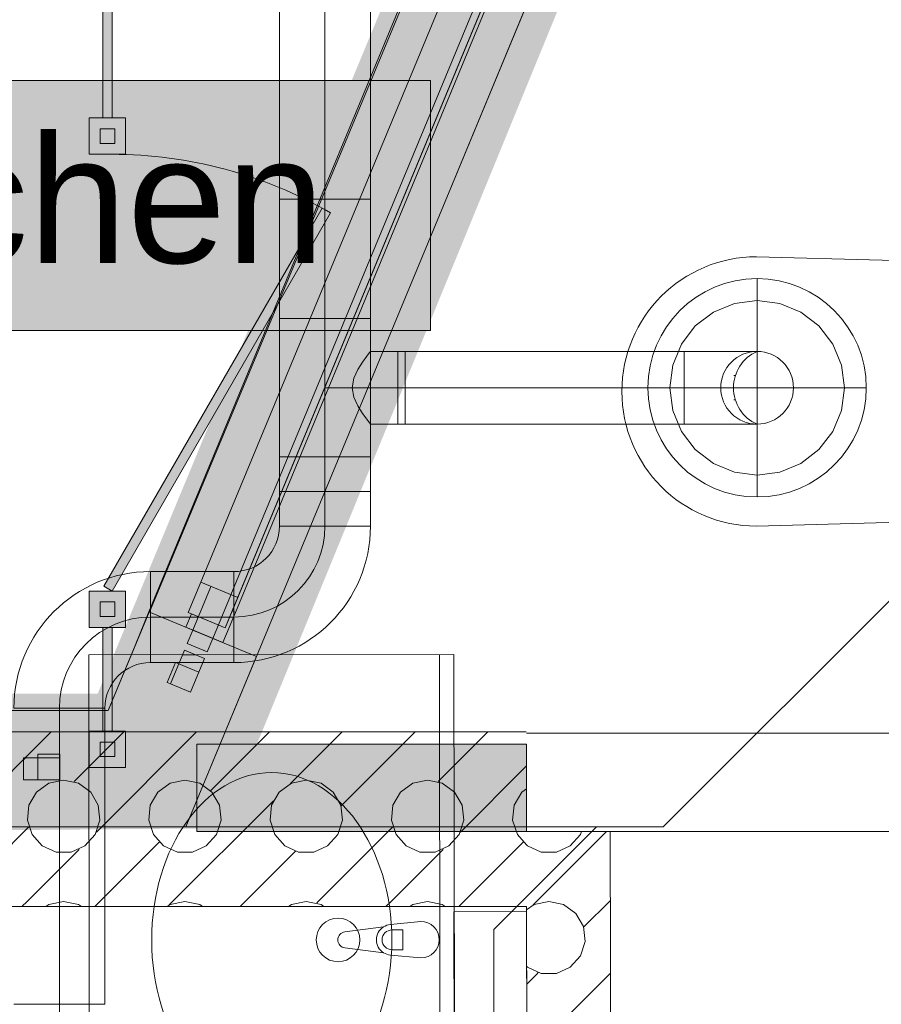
# Model space of a CAD drawing. Header units: metres. Extents: x -79 to 740, y -195 to 69.
# Tile 119 of 200: x 24.99 to 26.17, y 19.96 to 21.31. Entities that reach past the tile are written whole.
import ezdxf
from ezdxf.enums import TextEntityAlignment as Align

# ---------------------------------------------------------------- set-up
doc = ezdxf.new("R2010")
doc.units = ezdxf.units.M
doc.header["$MEASUREMENT"] = 0
doc.linetypes.add('STRICHPUNKT2', pattern=[12.7, 6.35, -3.175, 0, -3.175])
doc.linetypes.add('Wipeout_Contour', pattern=[1, 0, -1])
for name, color, linetype in [('10 Fassade', 7, 'Continuous'), ('10 Wand innen', 7, 'Continuous'), ('70 Entwässerung_Schmutzwasser', 7, 'Continuous'), ('70 Lüftung', 7, 'Continuous'), ('Abbruch_00 Linien_Kreise_Splines', 7, 'Continuous'), ('Abbruch_00 Schraffuren', 7, 'Continuous'), ('Abbruch_10 Wand außen', 7, 'Continuous'), ('Neubau_00 Schraffuren', 7, 'Continuous'), ('Neubau_10 Wand außen', 7, 'Continuous'), ('Neubau_10 Wand innen', 7, 'Continuous'), ('Neubau_50 Möblierung', 7, 'Continuous'), ('Neubau_50 Sanitäreinrichtung', 7, 'Continuous'), ('Neubau_80 Raum', 7, 'Continuous')]:
    doc.layers.add(name, color=color, linetype=linetype)
doc.styles.add('ERSTELLTER_STIL_1', font='ARIALN.TTF')
doc.styles.add('ERSTELLTER_STIL_3', font='arial.ttf')
doc.linetypes.add('Abbruch 1', pattern='A,0,[1,995_ARC_240 MEN_GR_EG_2607011.Shx,S=0.001984,R=0,X=0,Y=0],-0.25,0', length=0.25)

# ---------------------------------------------------------------- blocks, each defined once
blk = doc.blocks.new('*X189')
at = {"layer": 'Neubau_10 Wand innen', "color": 8, "linetype": 'Continuous', "lineweight": 9}
for p, q in [((25.686, 20.286), (25.6862, 20.2862)), ((25.6862, 20.255), (25.6861, 20.2549))]:
    blk.add_line(p, q, dxfattribs=at)
blk = doc.blocks.new('*X190')
at = {"layer": 'Neubau_10 Wand innen', "color": 8, "linetype": 'Continuous', "lineweight": 9}
for p, q in [((25.6951, 20.0951), (25.796, 20.196)), ((25.76, 20.1917), (25.7614, 20.196)), ((25.7461, 20.1762), (25.76, 20.1917)), ((25.686, 20.1777), (25.6873, 20.1762)), ((25.6873, 20.1762), (25.7063, 20.1678)), ((25.7271, 20.1678), (25.7461, 20.1762)), ((25.7063, 20.1678), (25.7271, 20.1678)), ((25.6963, 20.0957), (25.6862, 20.0883)), ((25.7167, 20.1), (25.6963, 20.0957)), ((25.737, 20.0957), (25.7167, 20.1)), ((25.7538, 20.0835), (25.737, 20.0957)), ((25.7645, 20.0645), (25.8012, 20.1012)), ((25.7642, 20.0655), (25.7538, 20.0835)), ((25.7664, 20.0448), (25.7642, 20.0655)), ((25.76, 20.025), (25.7664, 20.0448)), ((25.7461, 20.0095), (25.76, 20.025)), ((25.6864, 20.0105), (25.6873, 20.0095)), ((25.6873, 20.0095), (25.7063, 20.0011)), ((25.7271, 20.0011), (25.7461, 20.0095)), ((25.6865, 19.9865), (25.7, 20)), ((25.7, 20), (25.7022, 20.0022)), ((25.7063, 20.0011), (25.7271, 20.0011)), ((25.7312, 19.9312), (25.8, 20)), ((25.8, 20), (25.8014, 20.0014))]:
    blk.add_line(p, q, dxfattribs=at)
blk = doc.blocks.new('WC Mädchen_0.39b_46_1', base_point=(35.1695, -12.0819))
at = {"layer": 'Neubau_80 Raum', "linetype": 'Continuous', "lineweight": 0, "true_color": 0x272a1c}
blk.add_hatch(color=250, dxfattribs=at).paths.add_polyline_path([(23.1038, 20.8841), (25.5543, 20.8841), (25.5543, 21.2279), (23.1038, 21.2279)])
at = {"layer": 'Neubau_80 Raum', "color": 7, "linetype": 'Continuous', "lineweight": 9, "flags": 128}
blk.add_lwpolyline([(23.1038, 20.8841), (25.5543, 20.8841), (25.5543, 21.2279), (23.1038, 21.2279)], close=True, dxfattribs=at)
at = {"layer": 'Neubau_80 Raum', "color": 7, "lineweight": 9, "style": 'ERSTELLTER_STIL_3'}
blk.add_attdef('stApartmentId', text='', height=0.175, dxfattribs=at).set_placement((24.329, 21.0645), align=Align.MIDDLE_CENTER)
at = {"layer": 'Neubau_80 Raum', "color": 7, "lineweight": 9}
for tag, height, style, p in [('DUMMY_850', 0.2, 'ERSTELLTER_STIL_1', (36.3867, -10.5422)), ('ROOM_NAME', 0.2, 'ERSTELLTER_STIL_1', (34.0514, -10.6014)), ('ROOM_NUMBER', 0.175, 'ERSTELLTER_STIL_3', (34.2161, -11.1523)), ('measuredNetAreaCode', 0.175, 'ERSTELLTER_STIL_3', (34.2161, -11.6679)), ('perimeterCode', 0.175, 'ERSTELLTER_STIL_3', (34.2161, -12.0116)), ('ceilingHeightCode', 0.175, 'ERSTELLTER_STIL_3', (34.2161, -12.3554)), ('measuredAreaCode', 0.175, 'ERSTELLTER_STIL_3', (34.2161, -12.6991)), ('DUMMY_851', 0.175, 'ERSTELLTER_STIL_3', (35.4127, -12.6991)), ('DUMMY_852', 0.175, 'ERSTELLTER_STIL_3', (34.2161, -13.0429)), ('din277AreaCode', 0.175, 'ERSTELLTER_STIL_3', (35.3593, -13.0429)), ('DUMMY_853', 0.175, 'ERSTELLTER_STIL_3', (34.2161, -13.3866)), ('DUMMY_854', 0.175, 'ERSTELLTER_STIL_3', (35.0255, -13.3866))]:
    blk.add_attdef(tag, text='', height=height, dxfattribs=dict(at, style=style)).set_placement(p, align=Align.TOP_LEFT)
blk = doc.blocks.new('Wand WC 27_2')
at = {"layer": 'Neubau_50 Sanitäreinrichtung', "color": 7, "linetype": 'Continuous', "lineweight": 9}
blk.add_line((-0.1281, -0.0612), (0.1281, -0.0612), dxfattribs=at)
at = {"layer": 'Neubau_50 Sanitäreinrichtung', "color": 7, "linetype": 'Continuous', "lineweight": 9, "flags": 128}
blk.add_lwpolyline([(0.185, -0.365), (0.1757, -0.0196, 0.406228), (0.1559, 0), (-0.1559, 0, 0.406228), (-0.1757, -0.0196), (-0.185, -0.365, 1)], format="xyb", close=True, dxfattribs=at)
at = {"layer": 'Neubau_50 Sanitäreinrichtung', "color": 7, "linetype": 'Continuous', "lineweight": 9}
for centre, start, end in [((-0.1281, -0.1112), 89.9987, 178.4527), ((0.1281, -0.1112), 1.5473, 90.0013)]:
    blk.add_arc(centre, 0.05, start, end, dxfattribs=at)
blk = doc.blocks.new('Mehrfach Waschbecken 27[244]_1', base_point=(25.5882, 18.8719))
at = {"layer": 'Neubau_50 Möblierung', "color": 8, "linetype": 'Continuous', "lineweight": 18}
for p, q in [((25.0845, 20.4385), (25.5863, 20.4391)), ((25.0884, 17.3041), (25.0845, 20.4385)), ((25.5701, 17.3047), (25.5663, 20.4391)), ((25.5901, 17.3047), (25.5863, 20.4391)), ((25.516, 20.0608), (25.5012, 20.0608)), ((25.5161, 20.0336), (25.516, 20.0608)), ((25.5012, 20.0336), (25.5161, 20.0336))]:
    blk.add_line(p, q, dxfattribs=at)
at = {"layer": 'Neubau_50 Möblierung', "color": 8, "linetype": 'Continuous', "lineweight": 18, "flags": 128}
blk.add_lwpolyline([(25.541, 20.0223), (25.499, 20.0262, -0.12102), (25.4895, 20.0295), (25.4366, 20.036, -0.882566), (25.4366, 20.0582), (25.4895, 20.0649, -0.12102), (25.499, 20.0682), (25.5409, 20.0723, -1)], format="xyb", close=True, dxfattribs=at)
at = {"layer": 'Neubau_50 Möblierung', "color": 8, "linetype": 'Continuous', "lineweight": 18}
blk.add_circle((25.4271, 20.0471), 0.03, dxfattribs=at)
for centre, radius, start, end in [((25.5009, 20.0472), 0.0211, 122.8417, 237.2996), ((25.5012, 20.0472), 0.0136, 90.0707, 270.0707)]:
    blk.add_arc(centre, radius, start, end, dxfattribs=at)
blk.add_ellipse((25.336, 20.047), major_axis=(-0.0003, 0.23), ratio=0.717391, dxfattribs=at)
blk = doc.blocks.new('*X632')
at = {"layer": 'Neubau_10 Wand innen', "color": 8, "linetype": 'Continuous', "lineweight": 9}
for p, q in [((24.6149, 20.3149), (24.6328, 20.3328)), ((24.6149, 20.2149), (24.7328, 20.3328)), ((24.752, 20.252), (24.8328, 20.3328)), ((24.8618, 20.2618), (24.9328, 20.3328)), ((25, 20.3), (25.0328, 20.3328)), ((25.0645, 20.2645), (25.1328, 20.3328)), ((25.0951, 20.1951), (25.2328, 20.3328)), ((25.252, 20.252), (25.3328, 20.3328)), ((25.3618, 20.2618), (25.4328, 20.3328)), ((25.5, 20.3), (25.5328, 20.3328)), ((25.5645, 20.2645), (25.6328, 20.3328)), ((24.9312, 20.2312), (25, 20.3)), ((25.4312, 20.2312), (25.5, 20.3)), ((25.5951, 20.1951), (25.6857, 20.2857)), ((24.7167, 20.2667), (24.6963, 20.2623)), ((24.737, 20.2623), (24.7167, 20.2667)), ((24.8833, 20.2667), (24.863, 20.2623)), ((24.9037, 20.2623), (24.8833, 20.2667)), ((25.05, 20.2667), (25.0297, 20.2623)), ((25.0703, 20.2623), (25.05, 20.2667)), ((25.2167, 20.2667), (25.1963, 20.2623)), ((25.237, 20.2623), (25.2167, 20.2667)), ((25.3833, 20.2667), (25.363, 20.2623)), ((25.4037, 20.2623), (25.3833, 20.2667)), ((25.55, 20.2667), (25.5297, 20.2623)), ((25.5703, 20.2623), (25.55, 20.2667)), ((24.6795, 20.2501), (24.6691, 20.2321)), ((24.6963, 20.2623), (24.6795, 20.2501)), ((24.7538, 20.2501), (24.737, 20.2623)), ((24.7642, 20.2321), (24.7538, 20.2501)), ((24.8462, 20.2501), (24.8358, 20.2321)), ((24.863, 20.2623), (24.8462, 20.2501)), ((24.9205, 20.2501), (24.9037, 20.2623)), ((24.9309, 20.2321), (24.9205, 20.2501)), ((25.0128, 20.2501), (25.0024, 20.2321)), ((25.0297, 20.2623), (25.0128, 20.2501)), ((25.0872, 20.2501), (25.0703, 20.2623)), ((25.0976, 20.2321), (25.0872, 20.2501)), ((25.1795, 20.2501), (25.1691, 20.2321)), ((25.1963, 20.2623), (25.1795, 20.2501)), ((25.2538, 20.2501), (25.237, 20.2623)), ((25.2642, 20.2321), (25.2538, 20.2501)), ((25.3462, 20.2501), (25.3358, 20.2321)), ((25.363, 20.2623), (25.3462, 20.2501)), ((25.4205, 20.2501), (25.4037, 20.2623)), ((25.4309, 20.2321), (25.4205, 20.2501)), ((25.5128, 20.2501), (25.5024, 20.2321)), ((25.5297, 20.2623), (25.5128, 20.2501)), ((25.5872, 20.2501), (25.5703, 20.2623)), ((25.5976, 20.2321), (25.5872, 20.2501)), ((25.6795, 20.2501), (25.6691, 20.2321)), ((25.6858, 20.2547), (25.6795, 20.2501)), ((24.6951, 20.0951), (24.8382, 20.2382)), ((25.1951, 20.0951), (25.3382, 20.2382)), ((24.6691, 20.2321), (24.6669, 20.2114)), ((24.7664, 20.2114), (24.7642, 20.2321)), ((24.8358, 20.2321), (24.8336, 20.2114)), ((24.9331, 20.2114), (24.9309, 20.2321)), ((25.0024, 20.2321), (25.0003, 20.2114)), ((25.0997, 20.2114), (25.0976, 20.2321)), ((25.1691, 20.2321), (25.1669, 20.2114)), ((25.2664, 20.2114), (25.2642, 20.2321)), ((25.3358, 20.2321), (25.3336, 20.2114)), ((25.4331, 20.2114), (25.4309, 20.2321)), ((25.5024, 20.2321), (25.5003, 20.2114)), ((25.5997, 20.2114), (25.5976, 20.2321)), ((25.6691, 20.2321), (25.6669, 20.2114)), ((24.6669, 20.2114), (24.6734, 20.1917)), ((24.76, 20.1917), (24.7664, 20.2114)), ((24.8336, 20.2114), (24.84, 20.1917)), ((24.9266, 20.1917), (24.9331, 20.2114)), ((25.0003, 20.2114), (25.0067, 20.1917)), ((25.0933, 20.1917), (25.0997, 20.2114)), ((25.1669, 20.2114), (25.1734, 20.1917)), ((25.26, 20.1917), (25.2664, 20.2114)), ((25.3336, 20.2114), (25.34, 20.1917)), ((25.4266, 20.1917), (25.4331, 20.2114)), ((25.5003, 20.2114), (25.5067, 20.1917)), ((25.5933, 20.1917), (25.5997, 20.2114)), ((25.6669, 20.2114), (25.6734, 20.1917)), ((24.8978, 20.0978), (25, 20.2)), ((25, 20.2), (25.0022, 20.2022)), ((25.3978, 20.0978), (25.5, 20.2)), ((25.5, 20.2), (25.5022, 20.2022)), ((24.6734, 20.1917), (24.6873, 20.1762)), ((24.7461, 20.1762), (24.76, 20.1917)), ((24.84, 20.1917), (24.8539, 20.1762)), ((24.9127, 20.1762), (24.9266, 20.1917)), ((25.0067, 20.1917), (25.0206, 20.1762)), ((25.0794, 20.1762), (25.0933, 20.1917)), ((25.1734, 20.1917), (25.1873, 20.1762)), ((25.2461, 20.1762), (25.26, 20.1917)), ((25.34, 20.1917), (25.3539, 20.1762)), ((25.4127, 20.1762), (25.4266, 20.1917)), ((25.5067, 20.1917), (25.5206, 20.1762)), ((25.5794, 20.1762), (25.5933, 20.1917)), ((25.6734, 20.1917), (25.686, 20.1777)), ((24.6149, 20.1149), (24.6813, 20.1813)), ((24.6873, 20.1762), (24.7063, 20.1678)), ((24.7271, 20.1678), (24.7461, 20.1762)), ((24.8539, 20.1762), (24.8729, 20.1678)), ((24.8937, 20.1678), (24.9127, 20.1762)), ((25, 20.1), (25.0715, 20.1715)), ((25.0206, 20.1762), (25.0396, 20.1678)), ((25.0604, 20.1678), (25.0794, 20.1762)), ((25.0928, 20.0928), (25.1813, 20.1813)), ((25.1873, 20.1762), (25.2063, 20.1678)), ((25.2271, 20.1678), (25.2461, 20.1762)), ((25.3539, 20.1762), (25.3729, 20.1678)), ((25.3937, 20.1678), (25.4127, 20.1762)), ((25.5, 20.1), (25.5715, 20.1715)), ((25.5206, 20.1762), (25.5396, 20.1678)), ((25.5604, 20.1678), (25.5794, 20.1762)), ((25.5928, 20.0928), (25.6813, 20.1813)), ((24.7063, 20.1678), (24.7271, 20.1678)), ((24.7928, 20.0928), (24.8688, 20.1688)), ((24.8729, 20.1678), (24.8937, 20.1678)), ((25.0396, 20.1678), (25.0604, 20.1678)), ((25.2063, 20.1678), (25.2271, 20.1678)), ((25.2928, 20.0928), (25.3688, 20.1688)), ((25.3729, 20.1678), (25.3937, 20.1678)), ((25.5396, 20.1678), (25.5604, 20.1678)), ((24.6963, 20.0957), (24.6923, 20.0928)), ((24.7167, 20.1), (24.6963, 20.0957)), ((24.737, 20.0957), (24.7167, 20.1)), ((24.741, 20.0928), (24.737, 20.0957)), ((24.863, 20.0957), (24.859, 20.0928)), ((24.8833, 20.1), (24.863, 20.0957)), ((24.9037, 20.0957), (24.8833, 20.1)), ((24.9077, 20.0928), (24.9037, 20.0957)), ((24.9928, 20.0928), (25, 20.1)), ((25.0297, 20.0957), (25.0256, 20.0928)), ((25.05, 20.1), (25.0297, 20.0957)), ((25.0703, 20.0957), (25.05, 20.1)), ((25.0744, 20.0928), (25.0703, 20.0957)), ((25.1963, 20.0957), (25.1923, 20.0928)), ((25.2167, 20.1), (25.1963, 20.0957)), ((25.237, 20.0957), (25.2167, 20.1)), ((25.241, 20.0928), (25.237, 20.0957)), ((25.363, 20.0957), (25.359, 20.0928)), ((25.3833, 20.1), (25.363, 20.0957)), ((25.4037, 20.0957), (25.3833, 20.1)), ((25.4077, 20.0928), (25.4037, 20.0957)), ((25.4928, 20.0928), (25.5, 20.1)), ((25.5297, 20.0957), (25.5256, 20.0928)), ((25.55, 20.1), (25.5297, 20.0957)), ((25.5703, 20.0957), (25.55, 20.1)), ((25.5744, 20.0928), (25.5703, 20.0957))]:
    blk.add_line(p, q, dxfattribs=at)
blk = doc.blocks.new('WC-Trennwand - Nische - GSDE[274]_1', base_point=(25.1102, 20.3089))
at = {"layer": 'Neubau_50 Möblierung', "linetype": 'Continuous', "lineweight": 0, "true_color": 0xffffff}
for points in [[(25.1037, 21.1764), (25.1167, 21.1764), (25.1167, 21.5114), (25.1037, 21.5114)], [(25.0852, 21.1264), (25.1352, 21.1264), (25.1352, 21.1764), (25.0852, 21.1764)], [(25.1002, 21.1414), (25.1202, 21.1414), (25.1202, 21.1614), (25.1002, 21.1614)], [(25.1167, 20.5264), (25.4167, 21.046), (25.4054, 21.0525), (25.1054, 20.5329)], [(25.0852, 20.4764), (25.1352, 20.4764), (25.1352, 20.5264), (25.0852, 20.5264)], [(25.1002, 20.4914), (25.1202, 20.4914), (25.1202, 20.5114), (25.1002, 20.5114)], [(25.1037, 20.3339), (25.1167, 20.3339), (25.1167, 20.4764), (25.1037, 20.4764)], [(25.0852, 20.2839), (25.1352, 20.2839), (25.1352, 20.3339), (25.0852, 20.3339)], [(25.1002, 20.2989), (25.1202, 20.2989), (25.1202, 20.3189), (25.1002, 20.3189)]]:
    blk.add_hatch(color=7, dxfattribs=at).paths.add_polyline_path(points)
at = {"layer": 'Neubau_50 Möblierung', "color": 8, "linetype": 'Continuous', "lineweight": 18, "flags": 128}
for points in [[(25.1037, 21.1764), (25.1037, 21.5114), (25.1167, 21.5114), (25.1167, 21.1764)], [(25.0852, 21.1264), (25.0852, 21.1764), (25.1352, 21.1764), (25.1352, 21.1264)], [(25.1002, 21.1414), (25.1002, 21.1614), (25.1202, 21.1614), (25.1202, 21.1414)], [(25.1167, 20.5264), (25.1054, 20.5329), (25.4054, 21.0525), (25.4167, 21.046)], [(25.0852, 20.4764), (25.0852, 20.5264), (25.1352, 20.5264), (25.1352, 20.4764)], [(25.1002, 20.4914), (25.1002, 20.5114), (25.1202, 20.5114), (25.1202, 20.4914)], [(25.1037, 20.3339), (25.1037, 20.4764), (25.1167, 20.4764), (25.1167, 20.3339)], [(25.0852, 20.2839), (25.0852, 20.3339), (25.1352, 20.3339), (25.1352, 20.2839)], [(25.1002, 20.2989), (25.1002, 20.3189), (25.1202, 20.3189), (25.1202, 20.2989)]]:
    blk.add_lwpolyline(points, close=True, dxfattribs=at)
at = {"layer": 'Neubau_50 Möblierung', "color": 8, "linetype": 'Continuous', "lineweight": 18}
blk.add_arc((25.1167, 20.5264), 0.6, 60, 90, dxfattribs=at)

msp = doc.modelspace()

# ---------------------------------------------------------------- hatches: boundary and pattern name
at = {"layer": 'Abbruch_10 Wand außen', "linetype": 'Continuous', "lineweight": 0, "true_color": 0xffffff}
msp.add_hatch(color=7, dxfattribs=at).paths.add_polyline_path([(25.6859, 20.316), (25.233, 20.316), (25.233, 20.196), (25.6862, 20.196)])

# ---------------------------------------------------------------- linework, layer by layer
at = {"layer": '10 Fassade', "color": 7, "linetype": 'Continuous', "lineweight": 13}
for p, q in [((25.1482, 20.4514), (25.1112, 20.3622)), ((25.1482, 20.4514), (25.1112, 20.3622)), ((25.0147, 20.3622), (24.9647, 20.3622)), ((25.0147, 20.3622), (24.9647, 20.3622)), ((25.1112, 20.3622), (25.0147, 20.3622)), ((25.1112, 20.3622), (25.0147, 20.3622)), ((25.0147, 20.2022), (24.9647, 20.2022)), ((25.0147, 20.2022), (24.9647, 20.2022)), ((25.2181, 20.2022), (25.0147, 20.2022)), ((25.2181, 20.2022), (25.0147, 20.2022))]:
    msp.add_line(p, q, dxfattribs=at)
at = {"layer": '10 Wand innen', "color": 7, "linetype": 'Continuous', "lineweight": 9, "flags": 128}
for points in [[(26.7526, 20.331), (25.6859, 20.331)], [(25.6859, 20.196), (26.7526, 20.196)]]:
    msp.add_lwpolyline(points, dxfattribs=at)
at = {"layer": '70 Entwässerung_Schmutzwasser', "color": 34, "linetype": 'Continuous', "lineweight": 18, "true_color": 0xa85100}
for p, q in [((25.8737, 20.2022), (26.4722, 20.8006)), ((19.903, 20.2022), (25.8737, 20.2022)), ((25.7821, 20.2022), (25.6412, 20.0613)), ((25.6412, 17.3352), (25.6412, 20.0613))]:
    msp.add_line(p, q, dxfattribs=at)
at = {"layer": '70 Lüftung', "color": 253, "linetype": 'STRICHPUNKT2', "lineweight": 18, "true_color": 0xaaaaaa}
for p, q in [((26.0028, 20.9556), (26.0028, 20.6556)), ((26.1528, 20.8056), (25.8528, 20.8056))]:
    msp.add_line(p, q, dxfattribs=at)
at = {"layer": '70 Lüftung', "color": 253, "linetype": 'Continuous', "lineweight": 18, "true_color": 0xaaaaaa}
for p, q in [((25.9717, 20.9215), (25.9428, 20.9096)), ((26.0028, 20.9256), (25.9717, 20.9215)), ((26.0339, 20.9215), (26.0028, 20.9256)), ((26.0628, 20.9096), (26.0339, 20.9215)), ((25.9428, 20.9096), (25.9179, 20.8905)), ((26.0876, 20.8905), (26.0628, 20.9096)), ((25.9179, 20.8905), (25.8989, 20.8656)), ((26.1067, 20.8656), (26.0876, 20.8905)), ((25.8989, 20.8656), (25.8869, 20.8367)), ((26.1187, 20.8367), (26.1067, 20.8656)), ((25.8869, 20.8367), (25.8828, 20.8056)), ((26.1228, 20.8056), (26.1187, 20.8367)), ((25.9707, 20.8223), (25.9729, 20.8223)), ((25.8828, 20.8056), (25.8869, 20.7746)), ((26.0028, 20.8056), (26.0028, 20.8056)), ((26.1187, 20.7746), (26.1228, 20.8056)), ((25.9707, 20.789), (25.9729, 20.789)), ((25.8869, 20.7746), (25.8989, 20.7456)), ((26.1067, 20.7456), (26.1187, 20.7746)), ((25.8989, 20.7456), (25.9179, 20.7208)), ((26.0876, 20.7208), (26.1067, 20.7456)), ((25.9179, 20.7208), (25.9428, 20.7017)), ((26.0628, 20.7017), (26.0876, 20.7208)), ((25.9428, 20.7017), (25.9717, 20.6897)), ((26.0339, 20.6897), (26.0628, 20.7017)), ((25.9717, 20.6897), (26.0028, 20.6856)), ((26.0028, 20.6856), (26.0339, 20.6897))]:
    msp.add_line(p, q, dxfattribs=at)
at = {"layer": '70 Lüftung', "color": 2, "linetype": 'Continuous', "lineweight": 18}
for p, q in [((25.9028, 20.8263), (25.9028, 20.8556)), ((25.9028, 20.7556), (25.9028, 20.8556)), ((25.9028, 20.8556), (25.9287, 20.8556)), ((25.9287, 20.8556), (25.9528, 20.8556)), ((25.9528, 20.8556), (25.9735, 20.8556)), ((25.9735, 20.8556), (25.9894, 20.8556)), ((25.9894, 20.8556), (25.9994, 20.8556)), ((25.9994, 20.8556), (26.0028, 20.8556)), ((25.9028, 20.7849), (25.9028, 20.8263)), ((25.9707, 20.8223), (25.9729, 20.8223)), ((25.9028, 20.7556), (25.9028, 20.7849)), ((25.9707, 20.789), (25.9729, 20.789)), ((25.9028, 20.7556), (25.9287, 20.7556)), ((25.9287, 20.7556), (25.9528, 20.7556)), ((25.9528, 20.7556), (25.9735, 20.7556)), ((25.9735, 20.7556), (25.9894, 20.7556)), ((25.9894, 20.7556), (25.9994, 20.7556)), ((25.9994, 20.7556), (26.0028, 20.7556)), ((25.1693, 20.4281), (25.1693, 20.4647)), ((25.1068, 20.3656), (24.9818, 20.3656)), ((25.0184, 20.3656), (24.9818, 20.3656)), ((25.0702, 20.3656), (25.0184, 20.3656)), ((25.1068, 20.3656), (25.0702, 20.3656)), ((25.1068, 19.9586), (25.1068, 20.3656)), ((25.1068, 19.9586), (24.9818, 19.9586)), ((25.0184, 19.9586), (24.9818, 19.9586)), ((25.0702, 19.9586), (25.0184, 19.9586)), ((25.1068, 19.9586), (25.0702, 19.9586))]:
    msp.add_line(p, q, dxfattribs=at)
at = {"layer": '70 Lüftung', "color": 2, "linetype": 'STRICHPUNKT2', "lineweight": 18}
for p, q in [((25.9028, 20.8056), (26.0028, 20.8056)), ((25.0443, 19.8946), (25.0443, 19.9586))]:
    msp.add_line(p, q, dxfattribs=at)
at = {"layer": '70 Lüftung', "color": 253, "linetype": 'Continuous', "lineweight": 18, "true_color": 0xaaaaaa}
for radius in [0.15, 0.05]:
    msp.add_circle((26.0028, 20.8056), radius, dxfattribs=at)
at = {"layer": '70 Lüftung', "color": 2, "linetype": 'Continuous', "lineweight": 18}
msp.add_circle((26.0028, 20.8056), 0.05, dxfattribs=at)
at = {"layer": '70 Lüftung', "color": 253, "linetype": 'Continuous', "lineweight": 18, "true_color": 0xaaaaaa}
msp.add_arc((26.025, 20.8056), 0.0547, 113.9523, 246.0477, dxfattribs=at)
at = {"layer": '70 Lüftung', "color": 2, "linetype": 'Continuous', "lineweight": 18}
for centre, radius, start, end in [((26.025, 20.8056), 0.0547, 113.9523, 246.0477), ((25.1693, 20.3656), 0.0625, 90, 180)]:
    msp.add_arc(centre, radius, start, end, dxfattribs=at)
at = {"layer": 'Abbruch_10 Wand außen', "color": 40, "linetype": 'Abbruch 1', "lineweight": 9, "true_color": 0xe6c200, "flags": 128}
for points in [[(25.6862, 20.316), (25.233, 20.316)], [(25.233, 20.316), (25.233, 20.196)], [(25.233, 20.196), (25.6862, 20.196)]]:
    msp.add_lwpolyline(points, dxfattribs=at)
at = {"layer": 'Neubau_00 Schraffuren', "color": 7, "linetype": 'Continuous', "lineweight": 9, "flags": 128}
msp.add_lwpolyline([(25.5862, 20.0858), (25.6862, 20.0861), (25.6939, 16.9497), (25.5939, 16.9494)], close=True, dxfattribs=at)
at = {"layer": 'Neubau_10 Wand außen', "color": 7, "linetype": 'Continuous', "lineweight": 9}
msp.add_line((25.6859, 20.316), (25.6862, 20.196), dxfattribs=at)
msp.add_line((25.6859, 20.316), (25.6862, 20.196), dxfattribs=at)
at = {"layer": 'Neubau_10 Wand innen', "color": 7, "linetype": 'Continuous', "lineweight": 9, "flags": 128}
for points in [[(25.6856, 20.3328), (24.6149, 20.3328)], [(25.8009, 20.196), (25.6859, 20.196)], [(25.809, 16.9419), (25.8009, 20.196)], [(24.6149, 20.0928), (25.6862, 20.0928)], [(25.6862, 20.0928), (25.694, 16.9419)]]:
    msp.add_lwpolyline(points, dxfattribs=at)

# ---------------------------------------------------------------- block references
at = {"layer": 'Neubau_10 Wand innen', "color": 7, "lineweight": 9}
for name in ['*X189', '*X190']:
    msp.add_blockref(name, (0, 0), dxfattribs=at)

# ---------------------------------------------------------------- wipeouts: each hides what was drawn before it
at = {"color": 254, "linetype": 'Wipeout_Contour', "lineweight": 0, "ltscale": 132.323908}
msp.add_wipeout([(25.1673, 20.4976), (25.2274, 20.4727), (25.7478, 21.7292), (25.6878, 21.7541)], dxfattribs=at).dxf.layer = '10 Fassade'
at = {"color": 254, "linetype": 'Wipeout_Contour', "lineweight": 0, "ltscale": 129.804045}
msp.add_wipeout([(25.1967, 20.3988), (25.2245, 20.3873), (25.2436, 20.4335), (25.2159, 20.445)], dxfattribs=at).dxf.layer = '10 Fassade'
at = {"color": 254, "linetype": 'Wipeout_Contour', "lineweight": 0, "ltscale": 128.84614}
msp.add_wipeout([(24.9947, 20.2972), (24.9947, 20.2672), (25.0447, 20.2672), (25.0447, 20.2972)], dxfattribs=at).dxf.layer = '10 Fassade'

# ---------------------------------------------------------------- next in the draw order: hatches: boundary and pattern name
at = {"layer": '10 Fassade', "linetype": 'Continuous', "lineweight": 0, "true_color": 0x000000}
for points in [[(25.1921, 20.4007), (25.1967, 20.3988), (25.2082, 20.4265), (25.2036, 20.4284)], [(25.0447, 20.3022), (25.0147, 20.3022), (25.0147, 20.2972), (25.0447, 20.2972)]]:
    msp.add_hatch(color=18, dxfattribs=at).paths.add_polyline_path(points)

# ---------------------------------------------------------------- next in the draw order: linework, layer by layer
at = {"layer": '10 Fassade', "color": 7, "linetype": 'Continuous', "lineweight": 13}
for p, q in [((25.1673, 20.4976), (25.1482, 20.4514)), ((25.2036, 20.4284), (25.1921, 20.4007)), ((25.2082, 20.4265), (25.1967, 20.3988)), ((25.2036, 20.4284), (25.2082, 20.4265)), ((25.2436, 20.4335), (25.2359, 20.4151)), ((25.2359, 20.4151), (25.2245, 20.3873)), ((25.1921, 20.4007), (25.1967, 20.3988)), ((25.1967, 20.3988), (25.2245, 20.3873)), ((25.296, 20.3902), (25.2181, 20.2022)), ((24.9947, 20.2972), (24.9947, 20.2672)), ((25.0147, 20.2972), (24.9947, 20.2972)), ((25.0147, 20.3022), (25.0147, 20.2972)), ((25.0447, 20.3022), (25.0147, 20.3022)), ((25.0447, 20.2972), (25.0147, 20.2972)), ((25.0447, 20.3022), (25.0447, 20.2972)), ((25.0447, 20.2972), (25.0447, 20.2672)), ((25.0147, 20.2672), (24.9947, 20.2672)), ((25.0447, 20.2672), (25.0147, 20.2672))]:
    msp.add_line(p, q, dxfattribs=at)
at = {"layer": '10 Fassade', "color": 7, "linetype": 'Continuous', "lineweight": 9, "flags": 128}
for points in [[(25.2359, 20.4151), (25.2082, 20.4265)], [(25.0147, 20.2972), (25.0147, 20.2672)]]:
    msp.add_lwpolyline(points, dxfattribs=at)
msp.add_lwpolyline([(25.0447, 20.2672), (25.0447, 20.2972), (24.9947, 20.2972), (24.9947, 20.2672)], close=True, dxfattribs=at)

# ---------------------------------------------------------------- next in the draw order: wipeouts: each hides what was drawn before it
at = {"color": 254, "linetype": 'Wipeout_Contour', "lineweight": 0, "ltscale": 132.41605}
msp.add_wipeout([(25.7478, 21.7292), (25.2274, 20.4727), (25.2551, 20.4612), (25.7755, 21.7177)], dxfattribs=at).dxf.layer = '10 Fassade'

# ---------------------------------------------------------------- next in the draw order: wipeouts: each hides what was drawn before it
at = {"color": 254, "linetype": 'Wipeout_Contour', "lineweight": 0, "ltscale": 132.501747}
msp.add_wipeout([(25.7755, 21.7177), (25.2551, 20.4612), (25.3151, 20.4364), (25.8356, 21.6928)], dxfattribs=at).dxf.layer = '10 Fassade'
at = {"color": 254, "linetype": 'Wipeout_Contour', "lineweight": 0, "ltscale": 128.84614}
msp.add_wipeout([(24.9947, 20.2972), (24.9947, 20.2672), (25.0447, 20.2672), (25.0447, 20.2972)], dxfattribs=at).dxf.layer = '10 Fassade'

# ---------------------------------------------------------------- next in the draw order: hatches: boundary and pattern name
at = {"layer": '10 Fassade', "linetype": 'Continuous', "lineweight": 0, "true_color": 0x000000}
msp.add_hatch(color=18, dxfattribs=at).paths.add_polyline_path([(25.0447, 20.3022), (25.0147, 20.3022), (25.0147, 20.2972), (25.0447, 20.2972)])

# ---------------------------------------------------------------- next in the draw order: linework, layer by layer
at = {"layer": '10 Fassade', "color": 7, "linetype": 'Continuous', "lineweight": 13}
for p, q in [((25.3151, 20.4364), (25.296, 20.3902)), ((24.9947, 20.2972), (24.9947, 20.2672)), ((25.0147, 20.2972), (24.9947, 20.2972)), ((25.0147, 20.3022), (25.0147, 20.2972)), ((25.0447, 20.3022), (25.0147, 20.3022)), ((25.0447, 20.2972), (25.0147, 20.2972)), ((25.0447, 20.3022), (25.0447, 20.2972)), ((25.0447, 20.2972), (25.0447, 20.2672)), ((25.0147, 20.2672), (24.9947, 20.2672)), ((25.0447, 20.2672), (25.0147, 20.2672))]:
    msp.add_line(p, q, dxfattribs=at)
at = {"layer": '10 Fassade', "color": 7, "linetype": 'Continuous', "lineweight": 9, "flags": 128}
for points in [[(25.1673, 20.4976), (25.6878, 21.7541), (25.7413, 21.8834)], [(25.3151, 20.4364), (25.8356, 21.6928), (25.8891, 21.8222)]]:
    msp.add_lwpolyline(points, dxfattribs=at)
at = {"layer": '10 Fassade', "color": 7, "linetype": 'Continuous', "lineweight": 13, "flags": 128}
msp.add_lwpolyline([(25.0447, 20.2672), (25.0447, 20.2972), (24.9947, 20.2972), (24.9947, 20.2672)], close=True, dxfattribs=at)
msp.add_lwpolyline([(25.0147, 20.2972), (25.0147, 20.2672)], dxfattribs=at)
at = {"layer": '70 Lüftung', "color": 2, "linetype": 'STRICHPUNKT2', "lineweight": 18}
msp.add_line((25.0443, 19.9586), (25.0443, 20.3656), dxfattribs=at)

# ---------------------------------------------------------------- next in the draw order: block references
at = {"layer": 'Neubau_10 Wand innen', "color": 7, "lineweight": 9}
msp.add_blockref('*X632', (0, 0), dxfattribs=at)

# ---------------------------------------------------------------- next in the draw order: wipeouts: each hides what was drawn before it
at = {"color": 254, "linetype": 'Wipeout_Contour', "lineweight": 0, "ltscale": 129.952047}
msp.add_wipeout([(25.2197, 20.4542), (25.2419, 20.4451), (25.2495, 20.4635), (25.2274, 20.4727)], dxfattribs=at).dxf.layer = '10 Fassade'

# ---------------------------------------------------------------- next in the draw order: linework, layer by layer
at = {"layer": '10 Fassade', "color": 7, "linetype": 'Continuous', "lineweight": 13}
for p, q in [((25.1673, 20.4976), (25.2274, 20.4727)), ((25.2274, 20.4727), (25.2197, 20.4542)), ((25.2159, 20.445), (25.2082, 20.4265))]:
    msp.add_line(p, q, dxfattribs=at)
at = {"layer": '10 Fassade', "color": 7, "linetype": 'Continuous', "lineweight": 9, "flags": 128}
msp.add_lwpolyline([(25.8014, 21.8585), (25.7478, 21.7292), (25.2274, 20.4727)], dxfattribs=at)

# ---------------------------------------------------------------- next in the draw order: wipeouts: each hides what was drawn before it
at = {"color": 254, "linetype": 'Wipeout_Contour', "lineweight": 0, "ltscale": 129.990779}
msp.add_wipeout([(25.2419, 20.4451), (25.2474, 20.4428), (25.2551, 20.4612), (25.2495, 20.4635)], dxfattribs=at).dxf.layer = '10 Fassade'

# ---------------------------------------------------------------- next in the draw order: linework, layer by layer
at = {"layer": '10 Fassade', "color": 7, "linetype": 'Continuous', "lineweight": 13}
for p, q in [((25.2197, 20.4542), (25.2474, 20.4428)), ((25.2551, 20.4612), (25.2474, 20.4428)), ((25.2551, 20.4612), (25.3151, 20.4364)), ((25.2159, 20.445), (25.2436, 20.4335))]:
    msp.add_line(p, q, dxfattribs=at)
at = {"layer": '10 Fassade', "color": 7, "linetype": 'Continuous', "lineweight": 9, "flags": 128}
for points in [[(25.8291, 21.8471), (25.7755, 21.7177), (25.2551, 20.4612)], [(25.2551, 20.4612), (25.2274, 20.4727)]]:
    msp.add_lwpolyline(points, dxfattribs=at)
msp.add_lwpolyline([(25.2436, 20.4335), (25.2159, 20.445), (25.1967, 20.3988), (25.2245, 20.3873)], close=True, dxfattribs=at)

# ---------------------------------------------------------------- next in the draw order: wipeouts: each hides what was drawn before it
at = {"color": 254, "linetype": 'Wipeout_Contour', "lineweight": 0, "ltscale": 132.656505}
msp.add_wipeout([(25.8135, 21.7832), (25.7626, 21.8042), (25.2384, 20.5385), (25.2892, 20.5175)], dxfattribs=at).dxf.layer = '10 Fassade'
at = {"color": 254, "linetype": 'Wipeout_Contour', "lineweight": 0, "ltscale": 129.804045}
msp.add_wipeout([(25.1967, 20.3988), (25.2245, 20.3873), (25.2436, 20.4335), (25.2159, 20.445)], dxfattribs=at).dxf.layer = '10 Fassade'

# ---------------------------------------------------------------- next in the draw order: hatches: boundary and pattern name
at = {"layer": '10 Fassade', "linetype": 'Continuous', "lineweight": 0, "true_color": 0x000000}
msp.add_hatch(color=18, dxfattribs=at).paths.add_polyline_path([(25.1921, 20.4007), (25.1967, 20.3988), (25.2082, 20.4265), (25.2036, 20.4284)])

# ---------------------------------------------------------------- next in the draw order: linework, layer by layer
at = {"layer": '10 Fassade', "color": 7, "linetype": 'Continuous', "lineweight": 13}
for p, q in [((25.2036, 20.4284), (25.1921, 20.4007)), ((25.2082, 20.4265), (25.1967, 20.3988)), ((25.2036, 20.4284), (25.2082, 20.4265)), ((25.2436, 20.4335), (25.2359, 20.4151)), ((25.2359, 20.4151), (25.2245, 20.3873)), ((25.1921, 20.4007), (25.1967, 20.3988)), ((25.1967, 20.3988), (25.2245, 20.3873)), ((25.296, 20.3902), (25.2181, 20.2022))]:
    msp.add_line(p, q, dxfattribs=at)
at = {"layer": '10 Fassade', "color": 7, "linetype": 'Continuous', "lineweight": 13, "flags": 128}
msp.add_lwpolyline([(25.2359, 20.4151), (25.2082, 20.4265)], dxfattribs=at)
at = {"layer": '70 Lüftung', "color": 2, "linetype": 'Continuous', "lineweight": 18}
msp.add_line((25.1693, 20.4281), (25.2841, 20.4281), dxfattribs=at)

# ---------------------------------------------------------------- next in the draw order: wipeouts: each hides what was drawn before it
at = {"color": 254, "linetype": 'Wipeout_Contour', "lineweight": 0, "ltscale": 132.718008}
msp.add_wipeout([(25.2861, 20.4971), (25.8257, 21.7998), (25.8211, 21.8017), (25.2815, 20.499)], dxfattribs=at).dxf.layer = '10 Fassade'

# ---------------------------------------------------------------- next in the draw order: linework, layer by layer
at = {"layer": '10 Fassade', "color": 7, "linetype": 'Continuous', "lineweight": 13}
for p, q in [((25.7626, 21.8042), (25.2384, 20.5385)), ((25.8042, 21.787), (25.2799, 20.5213)), ((25.2892, 20.5175), (25.8135, 21.7832))]:
    msp.add_line(p, q, dxfattribs=at)
at = {"layer": '10 Fassade', "color": 7, "linetype": 'Continuous', "lineweight": 13, "flags": 128}
for points in [[(25.2861, 20.4971), (25.8257, 21.7998), (25.8211, 21.8017), (25.2815, 20.499)], [(25.272, 20.4759), (25.2892, 20.5175), (25.2384, 20.5385), (25.2211, 20.4969)], [(25.2689, 20.4555), (25.2861, 20.4971), (25.2815, 20.499), (25.272, 20.4759), (25.2258, 20.495), (25.2181, 20.4766)]]:
    msp.add_lwpolyline(points, close=True, dxfattribs=at)

# ---------------------------------------------------------------- next in the draw order: wipeouts: each hides what was drawn before it
at = {"color": 254, "linetype": 'Wipeout_Contour', "lineweight": 0, "ltscale": 132.323908}
msp.add_wipeout([(25.2274, 20.4727), (25.7478, 21.7292), (25.6878, 21.7541), (25.1673, 20.4976)], dxfattribs=at).dxf.layer = '10 Fassade'

# ---------------------------------------------------------------- next in the draw order: linework, layer by layer
at = {"layer": '10 Fassade', "color": 7, "linetype": 'Continuous', "lineweight": 13}
msp.add_line((25.1673, 20.4976), (25.1482, 20.4514), dxfattribs=at)
at = {"layer": '70 Lüftung', "color": 2, "linetype": 'Continuous', "lineweight": 18}
for p, q in [((25.1693, 20.5165), (25.1693, 20.5531)), ((25.1693, 20.4281), (25.1693, 20.5531)), ((25.1693, 20.4647), (25.1693, 20.5165))]:
    msp.add_line(p, q, dxfattribs=at)
msp.add_arc((25.1693, 20.3656), 0.1875, 90, 180, dxfattribs=at)
at = {"layer": '70 Lüftung', "color": 2, "linetype": 'STRICHPUNKT2', "lineweight": 18}
msp.add_arc((25.1693, 20.3656), 0.125, 90, 180, dxfattribs=at)

# ---------------------------------------------------------------- next in the draw order: wipeouts: each hides what was drawn before it
at = {"color": 254, "linetype": 'Wipeout_Contour', "lineweight": 0, "ltscale": 132.41605}
msp.add_wipeout([(25.2274, 20.4727), (25.2551, 20.4612), (25.7755, 21.7177), (25.7478, 21.7292)], dxfattribs=at).dxf.layer = '10 Fassade'

# ---------------------------------------------------------------- next in the draw order: wipeouts: each hides what was drawn before it
at = {"color": 254, "linetype": 'Wipeout_Contour', "lineweight": 0, "ltscale": 132.501747}
msp.add_wipeout([(25.7755, 21.7177), (25.2551, 20.4612), (25.3151, 20.4364), (25.8356, 21.6928)], dxfattribs=at).dxf.layer = '10 Fassade'

# ---------------------------------------------------------------- next in the draw order: linework, layer by layer
at = {"layer": '10 Fassade', "color": 7, "linetype": 'Continuous', "lineweight": 13}
msp.add_line((25.3151, 20.4364), (25.296, 20.3902), dxfattribs=at)
at = {"layer": '10 Fassade', "color": 7, "linetype": 'Continuous', "lineweight": 13, "flags": 128}
for points in [[(25.1673, 20.4976), (25.6878, 21.7541), (25.7413, 21.8834)], [(25.3151, 20.4364), (25.8356, 21.6928), (25.8891, 21.8222)]]:
    msp.add_lwpolyline(points, dxfattribs=at)
at = {"layer": '70 Lüftung', "color": 2, "linetype": 'Continuous', "lineweight": 18}
msp.add_line((25.2841, 20.4281), (25.2841, 20.4647), dxfattribs=at)

# ---------------------------------------------------------------- next in the draw order: wipeouts: each hides what was drawn before it
at = {"color": 254, "linetype": 'Wipeout_Contour', "lineweight": 0, "ltscale": 129.952045}
msp.add_wipeout([(25.2197, 20.4542), (25.2419, 20.4451), (25.2495, 20.4635), (25.2274, 20.4727)], dxfattribs=at).dxf.layer = '10 Fassade'

# ---------------------------------------------------------------- next in the draw order: linework, layer by layer
at = {"layer": '10 Fassade', "color": 7, "linetype": 'Continuous', "lineweight": 13}
for p, q in [((25.1673, 20.4976), (25.2274, 20.4727)), ((25.2274, 20.4727), (25.2197, 20.4542)), ((25.2159, 20.445), (25.2082, 20.4265))]:
    msp.add_line(p, q, dxfattribs=at)
at = {"layer": '10 Fassade', "color": 7, "linetype": 'Continuous', "lineweight": 13, "flags": 128}
msp.add_lwpolyline([(25.8014, 21.8585), (25.7478, 21.7292), (25.2274, 20.4727)], dxfattribs=at)

# ---------------------------------------------------------------- next in the draw order: wipeouts: each hides what was drawn before it
at = {"color": 254, "linetype": 'Wipeout_Contour', "lineweight": 0, "ltscale": 129.990776}
msp.add_wipeout([(25.2419, 20.4451), (25.2474, 20.4428), (25.2551, 20.4612), (25.2495, 20.4635)], dxfattribs=at).dxf.layer = '10 Fassade'

# ---------------------------------------------------------------- next in the draw order: linework, layer by layer
at = {"layer": '10 Fassade', "color": 7, "linetype": 'Continuous', "lineweight": 13}
for p, q in [((25.2197, 20.4542), (25.2474, 20.4428)), ((25.2551, 20.4612), (25.2474, 20.4428)), ((25.2551, 20.4612), (25.3151, 20.4364)), ((25.2159, 20.445), (25.2436, 20.4335))]:
    msp.add_line(p, q, dxfattribs=at)
at = {"layer": '10 Fassade', "color": 7, "linetype": 'Continuous', "lineweight": 13, "flags": 128}
for points in [[(25.8291, 21.8471), (25.7755, 21.7177), (25.2551, 20.4612)], [(25.2551, 20.4612), (25.2274, 20.4727)]]:
    msp.add_lwpolyline(points, dxfattribs=at)
msp.add_lwpolyline([(25.2436, 20.4335), (25.2159, 20.445), (25.1967, 20.3988), (25.2245, 20.3873)], close=True, dxfattribs=at)

# ---------------------------------------------------------------- next in the draw order: block references
at = {"layer": 'Neubau_50 Möblierung', "color": 8, "linetype": 'Continuous', "lineweight": 18}
msp.add_blockref('Mehrfach Waschbecken 27[244]_1', (25.5882, 18.8719), dxfattribs=at)

# ---------------------------------------------------------------- next in the draw order: wipeouts: each hides what was drawn before it
at = {"color": 254, "linetype": 'Wipeout_Contour', "lineweight": 0, "ltscale": 132.656505}
msp.add_wipeout([(25.8135, 21.7832), (25.7626, 21.8042), (25.2384, 20.5385), (25.2892, 20.5175)], dxfattribs=at).dxf.layer = '10 Fassade'

# ---------------------------------------------------------------- next in the draw order: wipeouts: each hides what was drawn before it
at = {"color": 254, "linetype": 'Wipeout_Contour', "lineweight": 0, "ltscale": 132.718008}
msp.add_wipeout([(25.2861, 20.4971), (25.8257, 21.7998), (25.8211, 21.8017), (25.2815, 20.499)], dxfattribs=at).dxf.layer = '10 Fassade'

# ---------------------------------------------------------------- next in the draw order: hatches: boundary and pattern name
at = {"layer": 'Abbruch_00 Schraffuren', "linetype": 'Continuous', "lineweight": 0, "true_color": 0xffffff}
msp.add_hatch(color=7, dxfattribs=at).paths.add_polyline_path([(20.676, 20.162), (25.2682, 20.2004), (26.9246, 24.2409), (26.7822, 24.454), (25.0968, 20.3852), (20.676, 20.3852)])

# ---------------------------------------------------------------- next in the draw order: linework, layer by layer
at = {"layer": '10 Fassade', "color": 7, "linetype": 'Continuous', "lineweight": 13}
for p, q in [((25.7626, 21.8042), (25.2384, 20.5385)), ((25.8042, 21.787), (25.2799, 20.5213)), ((25.2892, 20.5175), (25.8135, 21.7832))]:
    msp.add_line(p, q, dxfattribs=at)
at = {"layer": '10 Fassade', "color": 7, "linetype": 'Continuous', "lineweight": 13, "flags": 128}
for points in [[(25.2861, 20.4971), (25.8257, 21.7998), (25.8211, 21.8017), (25.2815, 20.499)], [(25.272, 20.4759), (25.2892, 20.5175), (25.2384, 20.5385), (25.2211, 20.4969)], [(25.2689, 20.4555), (25.2861, 20.4971), (25.2815, 20.499), (25.272, 20.4759), (25.2258, 20.495), (25.2181, 20.4766)]]:
    msp.add_lwpolyline(points, close=True, dxfattribs=at)
at = {"layer": '70 Lüftung', "color": 2, "linetype": 'Continuous', "lineweight": 18}
for p, q in [((25.3466, 21.7896), (25.3466, 21.0646)), ((25.4716, 21.0646), (25.4716, 21.7896)), ((25.3466, 21.0646), (25.3832, 21.0646)), ((25.3466, 21.0646), (25.3466, 20.9006)), ((25.3832, 21.0646), (25.3466, 21.0646)), ((25.3832, 21.0646), (25.435, 21.0646)), ((25.435, 21.0646), (25.3832, 21.0646)), ((25.435, 21.0646), (25.4716, 21.0646)), ((25.4716, 21.0646), (25.435, 21.0646)), ((25.4716, 20.9006), (25.4716, 21.0646)), ((25.3466, 20.9006), (25.3466, 20.7106)), ((25.3466, 20.9006), (25.3832, 20.9006)), ((25.3832, 20.9006), (25.3466, 20.9006)), ((25.3832, 20.9006), (25.435, 20.9006)), ((25.435, 20.9006), (25.3832, 20.9006)), ((25.435, 20.9006), (25.4716, 20.9006)), ((25.4716, 20.9006), (25.435, 20.9006)), ((25.4716, 20.7106), (25.4716, 20.9006)), ((25.4664, 20.8489), (25.4606, 20.841)), ((25.4702, 20.8539), (25.4664, 20.8489)), ((25.4716, 20.8556), (25.4702, 20.8539)), ((25.4716, 20.8556), (25.5191, 20.8556)), ((25.9028, 20.8556), (25.5091, 20.8556)), ((25.5091, 20.8263), (25.5091, 20.8556)), ((25.5191, 20.8556), (25.5191, 20.8539)), ((25.5191, 20.8539), (25.5191, 20.8489)), ((25.5191, 20.8489), (25.5191, 20.841)), ((25.4606, 20.841), (25.4542, 20.8306)), ((25.5191, 20.841), (25.5191, 20.8306)), ((25.4488, 20.8186), (25.4466, 20.8056)), ((25.4542, 20.8306), (25.4488, 20.8186)), ((25.5091, 20.7849), (25.5091, 20.8263)), ((25.5191, 20.8306), (25.5191, 20.8186)), ((25.5191, 20.8186), (25.5191, 20.8056)), ((25.4466, 20.8056), (25.4488, 20.7927)), ((25.5191, 20.8056), (25.5191, 20.7927)), ((25.4488, 20.7927), (25.4542, 20.7806)), ((25.5191, 20.7927), (25.5191, 20.7806)), ((25.4542, 20.7806), (25.4606, 20.7703)), ((25.5091, 20.7556), (25.5091, 20.7849)), ((25.5191, 20.7806), (25.5191, 20.7703)), ((25.4606, 20.7703), (25.4664, 20.7623)), ((25.5191, 20.7703), (25.5191, 20.7623)), ((25.4664, 20.7623), (25.4702, 20.7573)), ((25.4702, 20.7573), (25.4716, 20.7556)), ((25.4716, 20.7556), (25.5191, 20.7556)), ((25.5091, 20.7556), (25.9028, 20.7556)), ((25.5191, 20.7623), (25.5191, 20.7573)), ((25.5191, 20.7573), (25.5191, 20.7556)), ((25.3466, 20.7106), (25.3832, 20.7106)), ((25.3466, 20.7106), (25.3466, 20.6156)), ((25.3832, 20.7106), (25.3466, 20.7106)), ((25.3832, 20.7106), (25.435, 20.7106)), ((25.435, 20.7106), (25.3832, 20.7106)), ((25.435, 20.7106), (25.4716, 20.7106)), ((25.4716, 20.7106), (25.435, 20.7106)), ((25.4716, 20.6156), (25.4716, 20.7106)), ((25.4716, 20.6631), (25.3466, 20.6631)), ((25.4716, 20.6156), (25.3466, 20.6156)), ((25.3832, 20.6156), (25.3466, 20.6156)), ((25.435, 20.6156), (25.3832, 20.6156)), ((25.4716, 20.6156), (25.435, 20.6156)), ((25.2841, 20.5531), (25.1693, 20.5531)), ((25.2841, 20.4281), (25.2841, 20.5531)), ((25.2841, 20.5165), (25.2841, 20.5531)), ((25.2841, 20.4647), (25.2841, 20.5165))]:
    msp.add_line(p, q, dxfattribs=at)
at = {"layer": '70 Lüftung', "color": 2, "linetype": 'STRICHPUNKT2', "lineweight": 18}
for p, q in [((25.4091, 21.7896), (25.4091, 21.0646)), ((25.4091, 20.9006), (25.4091, 21.0646)), ((25.4091, 20.7106), (25.4091, 20.9006)), ((25.4091, 20.8056), (25.5191, 20.8056)), ((25.5091, 20.8056), (25.9028, 20.8056)), ((25.4091, 20.7106), (25.4091, 20.6156)), ((25.1693, 20.4906), (25.2841, 20.4906))]:
    msp.add_line(p, q, dxfattribs=at)
at = {"layer": '70 Lüftung', "color": 2, "linetype": 'Continuous', "lineweight": 18}
for radius in [0.0625, 0.1875]:
    msp.add_arc((25.2841, 20.6156), radius, 270, 0, dxfattribs=at)
at = {"layer": '70 Lüftung', "color": 2, "linetype": 'STRICHPUNKT2', "lineweight": 18}
msp.add_arc((25.2841, 20.6156), 0.125, 270, 0, dxfattribs=at)
at = {"layer": 'Abbruch_00 Linien_Kreise_Splines', "color": 40, "linetype": 'Abbruch 1', "lineweight": 9, "true_color": 0xe6c200}
msp.add_lwpolyline([(26.8077, 24.4319), (25.1112, 20.3622), (20.7313, 20.3622), (20.7313, 20.2022), (25.2181, 20.2022), (26.9039, 24.2719), (26.8077, 24.2719), (26.9039, 24.2719)], dxfattribs=at)

# ---------------------------------------------------------------- next in the draw order: block references
at = {"layer": 'Neubau_50 Möblierung', "color": 8, "linetype": 'Continuous', "lineweight": 18}
msp.add_blockref('WC-Trennwand - Nische - GSDE[274]_1', (25.1102, 20.3089), dxfattribs=at)
at = {"layer": 'Neubau_50 Sanitäreinrichtung', "color": 7, "linetype": 'Continuous', "lineweight": 13, "rotation": 269.9992651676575}
msp.add_blockref('Wand WC 27_2', (26.367, 20.8006), dxfattribs=at)
at = {"layer": 'Neubau_80 Raum', "color": 7, "linetype": 'Continuous', "lineweight": 13}
ref = msp.add_blockref('WC Mädchen_0.39b_46_1', (35.1695, -12.0819), dxfattribs=at)
ref.add_attrib('stApartmentId', '0.39b WC Mädchen', dxfattribs={"color": 7, "lineweight": 9, "height": 0.175, "style": 'ERSTELLTER_STIL_3'}).set_placement((24.329, 21.0645), align=Align.MIDDLE_CENTER)

doc.saveas('drawing.dxf')
